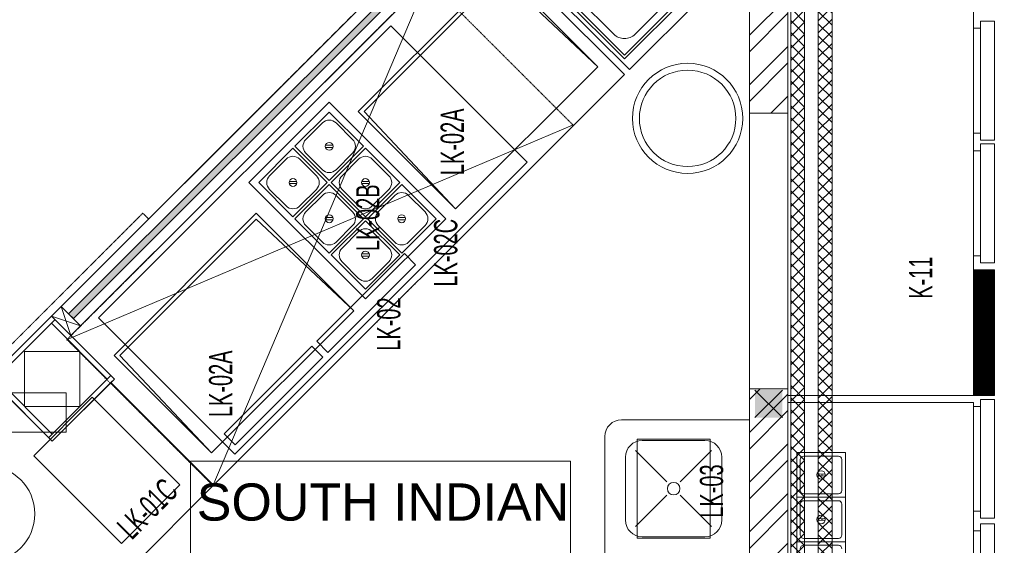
# Model space of a CAD drawing. Header units: millimetres. Extents: x -4747 to 55193, y -3459 to 48388.
# Tile 22 of 35: x 11802 to 15375, y 5326 to 7235. Entities that reach past the tile are written whole.
import ezdxf

# ---------------------------------------------------------------- set-up
doc = ezdxf.new("R2010")
doc.units = ezdxf.units.MM
doc.header["$MEASUREMENT"] = 0
for name, pattern in [('FP XREF (2)$0$$0$HIDDEN', [0.375, 0.25, -0.125]), ('FP XREF (2)$0$( Hidden )', [0.375, 0.25, -0.125]), ('FP XREF (2)$0$HIDDEN', [0.375, 0.25, -0.125])]:
    doc.linetypes.add(name, pattern=pattern)
doc.layers.get('0').update_dxf_attribs({"lineweight": 5})
for name, color, linetype, true_color in [('FP XREF (2)$0$A-140MM', 9, 'Continuous', 0x808080), ('FP XREF (2)$0$A-COLOUMN', 9, 'Continuous', 0x808080), ('FP XREF (2)$0$A-COUNTER', 9, 'Continuous', 0x808080), ('FP XREF (2)$0$A-Digital Display', 9, 'Continuous', 0x808080), ('FP XREF (2)$0$A-EQUIP', 9, 'Continuous', 0x808080), ('FP XREF (2)$0$A-Wall', 9, 'Continuous', 0x808080), ('FP XREF (2)$0$Equipment', 9, 'Continuous', 0x808080), ('FP XREF (2)$0$Exhaut Hoods', 9, 'Continuous', 0x808080), ('FP XREF (2)$0$SA-EQUIP', 9, 'Continuous', 0x808080), ('FP XREF (2)$0$Z-AT_Text', 9, 'Continuous', 0x808080)]:
    doc.layers.add(name, color=color, linetype=linetype, true_color=true_color)
for name, color, linetype, lineweight, true_color in [('FP XREF (2)$0$A-BULKHEAD', 9, 'Continuous', 5, 0x808080), ('FP XREF (2)$0$A-clmn', 9, 'Continuous', 0, 0x808080), ('FP XREF (2)$0$A-JOINERY', 9, 'Continuous', 30, 0x808080), ('FP XREF (2)$0$A-Wall & Column', 9, 'Continuous', 0, 0x808080), ('FP XREF (2)$0$EQUIP.', 9, 'Continuous', 0, 0x808080), ('FP XREF (2)$0$Equipment-N', 9, 'Continuous', 0, 0x808080), ('FP XREF (2)$0$HATCH', 9, 'Continuous', 0, 0x808080), ('M-MEP-ELCT-TRUNKING', 7, 'Continuous', 20, 0x960000)]:
    doc.layers.add(name, color=color, linetype=linetype, lineweight=lineweight, true_color=true_color)
doc.styles.add('FP XREF (2)$0$MtXpl_Arial_Narrow', font='arialn.ttf')
doc.styles.add('FP XREF (2)$0$SSP_Title', font='arial.ttf')

# ---------------------------------------------------------------- blocks, each defined once
blk = doc.blocks.new('FP XREF (2)')
at = {"lineweight": 0, "true_color": 0x808080}
h = blk.add_hatch(color=8, dxfattribs=at)
h.dxf.hatch_style = 1
h.paths.add_polyline_path([(14470, 9520), (14570, 9520), (14570, 9420), (14470, 9420)])
h.paths.add_polyline_path([(17250, 9520), (17350, 9520), (17350, 9420), (17250, 9420)])
h.paths.add_polyline_path([(14470, 7708), (14570, 7708), (14570, 7608), (14470, 7608)])
h.paths.add_polyline_path([(14470, 5890), (14570, 5890), (14570, 5790), (14470, 5790)])
h.paths.add_polyline_path([(14470, 4080), (14570, 4080), (14570, 3980), (14470, 3980)])
h.paths.add_polyline_path([(15202, 2270), (15302, 2270), (15302, 2170), (15202, 2170)])
h.paths.add_polyline_path([(17250, 2270), (17350, 2270), (17350, 2170), (17250, 2170)])
h.paths.add_polyline_path([(17250, 4080), (17350, 4080), (17350, 3980), (17250, 3980)])
h.paths.add_polyline_path([(17250, 5890), (17350, 5890), (17350, 5790), (17250, 5790)])
h.paths.add_polyline_path([(17250, 7708), (17350, 7708), (17350, 7608), (17250, 7608)])
at = {"layer": 'FP XREF (2)$0$HATCH', "lineweight": 0, "true_color": 0x808080}
h = blk.add_hatch(color=8, dxfattribs=at)
h.dxf.hatch_style = 1
h.paths.add_polyline_path([(14107.7, 8260.5), (14090, 8278.1), (11979, 6167.2), (11996.7, 6149.5)])
at = {"layer": 'FP XREF (2)$0$A-140MM', "color": 8, "linetype": 'Continuous', "lineweight": 0, "true_color": 0x808080}
for p, q in [((14450, 7178), (14590, 7318)), ((14450, 7117.9), (14590, 7257.9)), ((14450, 6997.7), (14590, 7137.7)), ((14450, 6937.6), (14590, 7077.6)), ((14527.6, 6895), (14590, 6957.4)), ((14587.7, 6895), (14590, 6897.3)), ((14450, 5855.7), (14489.3, 5895)), ((14450, 5735.5), (14590, 5875.5)), ((14450, 5675.4), (14590, 5815.4)), ((14450, 5555.2), (14590, 5695.2)), ((14450, 5495.1), (14590, 5635.1)), ((14450, 5374.9), (14590, 5514.9)), ((14450, 5314.8), (14590, 5454.8)), ((14450, 5194.6), (14590, 5334.6))]:
    blk.add_line(p, q, dxfattribs=at)
at = {"layer": 'FP XREF (2)$0$A-BULKHEAD', "color": 8, "linetype": 'FP XREF (2)$0$$0$HIDDEN', "lineweight": 0, "ltscale": 3, "true_color": 0x808080}
for p, q in [((11196.7, 5437.9), (14098.8, 8340)), ((14169.5, 8269.3), (11987.9, 6087.6))]:
    blk.add_line(p, q, dxfattribs=at)
at = {"layer": 'FP XREF (2)$0$A-clmn', "color": 8, "lineweight": 0, "true_color": 0x808080}
for p, q in [((14450, 3520), (14450, 9620)), ((14590, 3520), (14590, 9520)), ((14450, 6895), (14590, 6895)), ((12020, 6030), (11820, 6030)), ((11820, 6030), (11820, 5830)), ((12020, 5830), (12020, 6030)), ((14450, 5895), (14590, 5895)), ((11820, 5830), (12020, 5830))]:
    blk.add_line(p, q, dxfattribs=at)
at = {"layer": 'FP XREF (2)$0$A-COLOUMN', "color": 8, "lineweight": 0, "true_color": 0x808080}
for p, q in [((14570, 5890), (14470, 5790)), ((14470, 5890), (14570, 5790))]:
    blk.add_line(p, q, dxfattribs=at)
at = {"layer": 'FP XREF (2)$0$A-COUNTER', "color": 8, "lineweight": 0, "true_color": 0x808080}
for p, q in [((14098.8, 8340), (10770.1, 5011.3)), ((14169.5, 8269.3), (11987.9, 6087.6))]:
    blk.add_line(p, q, dxfattribs=at)
at = {"layer": 'FP XREF (2)$0$A-Digital Display', "color": 8, "linetype": 'FP XREF (2)$0$HIDDEN', "lineweight": 0, "ltscale": 3, "true_color": 0x808080}
for p, q in [((11718.4, 6002), (12248.7, 6532.3)), ((12269.9, 6511.1), (11739.6, 5980.8)), ((12248.7, 6532.3), (12269.9, 6511.1))]:
    blk.add_line(p, q, dxfattribs=at)
at = {"layer": 'FP XREF (2)$0$A-EQUIP', "color": 8, "lineweight": 0, "true_color": 0x808080}
for p, q in [((14590, 7670), (14590, 5870)), ((14590, 7670), (14590, 5870)), ((14590, 7670), (14590, 5870)), ((14590, 7670), (14590, 5870)), ((15263.7, 5870), (15263.7, 7670)), ((15263.7, 5870), (15263.7, 7670)), ((15263.7, 5870), (15263.7, 7670)), ((15263.7, 5870), (15263.7, 7670)), ((13484, 7583.7), (14014.3, 7053.4)), ((11987.9, 6087.6), (13466.3, 7566)), ((13466.3, 7566), (13996.6, 7035.7)), ((13546.6, 7417.7, 17), (13030.4, 6901.5, 17)), ((13546.6, 7396.5, 17), (13051.7, 6901.5, 17)), ((13900.2, 7064.1, 17), (13546.6, 7417.7, 17)), ((13900.2, 7064.1, 17), (13546.6, 7396.5, 17)), ((14014.3, 7053.4), (14279.5, 7318.6)), ((13148.5, 7212.9), (12087.8, 6152.2)), ((13643.5, 6717.9), (13148.5, 7212.9)), ((13384, 6548, 17), (13900.2, 7064.1, 17)), ((13384, 6548, 17), (13900.2, 7064.1, 17)), ((13996.6, 7035.7), (12505.5, 5544.5)), ((13030.4, 6901.5, 17), (13384, 6548, 17)), ((13051.7, 6901.5, 17), (13384, 6548, 17)), ((12582.8, 5657.2), (13643.5, 6717.9)), ((12660.7, 6531.8, 17), (12144.5, 6015.6, 17)), ((12660.7, 6510.6, 17), (12165.7, 6015.6, 17)), ((13014.3, 6178.2, 17), (12660.7, 6531.8, 17)), ((13014.3, 6178.2, 17), (12660.7, 6510.6, 17)), ((13198, 6385.6), (12879.8, 6067.4)), ((13238.4, 6345.1), (13198, 6385.6)), ((12920.2, 6026.9), (13238.4, 6345.1)), ((12087.8, 6152.2), (12582.8, 5657.2)), ((12498.1, 5662, 17), (13014.3, 6178.2, 17)), ((12498.1, 5662, 17), (13014.3, 6178.2, 17)), ((12145.5, 5930), (11987.9, 6087.6)), ((12862.1, 6049.7), (12543.9, 5731.5)), ((12902.5, 6009.3), (12862.1, 6049.7)), ((12879.8, 6067.4), (12920.2, 6026.9)), ((12144.5, 6015.6, 17), (12498.1, 5662, 17)), ((12165.7, 6015.6, 17), (12498.1, 5662, 17)), ((12584.3, 5691.1), (12902.5, 6009.3)), ((12132.7, 5917.3), (11920, 5704.5)), ((12132.7, 5917.3), (12145.5, 5930)), ((12505.5, 5544.5), (12132.7, 5917.3)), ((12505.5, 5544.5), (12132.7, 5917.3)), ((11699.9, 5880.2), (11970.2, 5880.2)), ((11920, 5704.5), (11762.4, 5862.1)), ((12065.5, 5863.8, -68), (11853.4, 5651.6, -68)), ((11970.2, 5880.2), (11970.2, 5737.5)), ((12383.7, 5545.6, -68), (12065.5, 5863.8, -68)), ((14590, 5870), (15263.7, 5870)), ((14590, 5870), (15263.7, 5870)), ((14590, 5870), (15263.7, 5870)), ((14590, 5870), (15263.7, 5870)), ((14590, 5845), (14590, 4480)), ((15263.7, 5845), (14590, 5845)), ((14590, 5845), (14590, 4480)), ((15263.7, 5845), (14590, 5845)), ((14590, 5845), (14590, 4480)), ((15263.7, 5845), (14590, 5845)), ((15263.7, 4480), (15263.7, 5845)), ((15263.7, 4480), (15263.7, 5845)), ((15263.7, 4480), (15263.7, 5845)), ((14450, 5782.1), (13986.2, 5782.1)), ((14450, 5282.1), (14450, 5782.1)), ((11970.2, 5737.5), (11699.9, 5737.5)), ((12543.9, 5731.5), (12584.3, 5691.1)), ((13925, 5720.9), (13925, 5282.1)), ((14307.5, 5712.1), (14042.5, 5712.1)), ((14042.5, 5712.1), (14042.5, 5352.1)), ((14288.8, 5707.1), (14061.2, 5707.1)), ((14307.5, 5352.1), (14307.5, 5712.1)), ((11853.4, 5651.6, -68), (12171.6, 5333.4, -68)), ((14000, 5645.9), (14000, 5418.3)), ((14150.8, 5556.4), (14037, 5670.2)), ((14199.2, 5556.4), (14313, 5670.2)), ((14350, 5418.3), (14350, 5645.9)), ((11441.9, 4481), (12505.5, 5544.5)), ((12171.6, 5333.4, -68), (12383.7, 5545.6, -68)), ((14150.8, 5507.9), (14037, 5394.1)), ((14199.2, 5507.9), (14313, 5394.1)), ((14042.5, 5352.1), (14307.5, 5352.1)), ((14061.2, 5357.1), (14288.8, 5357.1))]:
    blk.add_line(p, q, dxfattribs=at)
for centre, radius in [((14225.8, 6876.5), 200), ((14225.8, 6876.5), 175), ((11681.9, 5440.4), 175), ((14175, 5532.1), 22.8)]:
    blk.add_circle(centre, radius, dxfattribs=at)
for centre, start, end in [((13986.2, 5720.9), 90, 180), ((14061.2, 5645.9), 90, 180), ((14288.8, 5645.9), 360, 90), ((14061.2, 5418.3), 180, 270), ((14288.8, 5418.3), 270, 0)]:
    blk.add_arc(centre, 61.2, start, end, dxfattribs=at)
at = {"layer": 'FP XREF (2)$0$A-JOINERY', "color": 8, "lineweight": 0, "true_color": 0x808080}
for p, q in [((11979, 6167.2), (14090, 8278.1)), ((14107.7, 8260.5), (11996.7, 6149.5)), ((11996.7, 6149.5), (11979, 6167.2))]:
    blk.add_line(p, q, dxfattribs=at)
blk.add_arc((10980.5, 6918.8), 2836.7, 70.8616, 224.8988, dxfattribs=at)
at = {"layer": 'FP XREF (2)$0$A-Wall', "color": 8, "lineweight": 0, "true_color": 0x808080}
for p, q in [((11917.1, 6158.3), (11952.5, 6193.7)), ((11952.5, 6193.7), (12023.2, 6123)), ((11917.1, 6158.3), (11691.7, 5932.9)), ((11929.9, 6145.6), (11704.4, 5920.1)), ((12145.5, 5930), (11917.1, 6158.3)), ((11987.9, 6087.6), (11917.1, 6158.3)), ((12120, 5930), (11917.1, 6132.9)), ((12023.2, 6123), (11987.9, 6087.6)), ((11691.7, 5932.9), (11920, 5704.5)), ((11717.1, 5932.9), (11920, 5730)), ((11907.3, 5717.3), (12132.7, 5942.7)), ((11920, 5704.5), (12145.5, 5930))]:
    blk.add_line(p, q, dxfattribs=at)
at = {"layer": 'FP XREF (2)$0$A-Wall & Column', "color": 8, "lineweight": 0, "true_color": 0x808080}
for p, q in [((11952.5, 6193.7), (11987.9, 6087.6)), ((11917.1, 6158.3), (12023.2, 6123))]:
    blk.add_line(p, q, dxfattribs=at)
at = {"layer": 'FP XREF (2)$0$Equipment', "color": 8, "lineweight": 0, "ltscale": 50, "true_color": 0x808080}
for p, q in [((13607.7, 7481.2), (13996.6, 7092.3)), ((13621.9, 7481.2), (13996.6, 7106.4)), ((13697.8, 7442.1), (13957.5, 7182.3)), ((13996.6, 7106.4), (14226.4, 7336.2)), ((13996.6, 7092.3), (14240.6, 7336.2)), ((14035.7, 7182.3), (14150.5, 7297.1))]:
    blk.add_line(p, q, dxfattribs=at)
at = {"layer": 'FP XREF (2)$0$Equipment', "color": 8, "lineweight": 0, "true_color": 0x808080}
for p, q in [((12925.2, 6934.8, 17), (12633.8, 6643.5, 17)), ((13348, 6512, 17), (12925.2, 6934.8, 17)), ((12925.2, 6899.5, 17), (12800.7, 6775, 17)), ((13049.6, 6775, 17), (12925.2, 6899.5, 17)), ((12900.3, 6859.9, 17), (12840.3, 6799.9, 17)), ((13010, 6799.9, 17), (12950, 6859.9, 17)), ((12793.7, 6768, 17), (12669.2, 6643.5, 17)), ((12918.1, 6643.5, 17), (12793.7, 6768, 17)), ((12800.7, 6775, 17), (12925.2, 6650.6, 17)), ((12911.5, 6779, 17), (12938.8, 6779, 17)), ((12911.5, 6771, 17), (12938.8, 6771, 17)), ((12925.2, 6650.6, 17), (13049.6, 6775, 17)), ((13056.7, 6768, 17), (12932.2, 6643.5, 17)), ((13181.1, 6643.5, 17), (13056.7, 6768, 17)), ((12768.8, 6728.4, 17), (12708.8, 6668.4, 17)), ((12878.5, 6668.4, 17), (12818.5, 6728.4, 17)), ((12840.3, 6750.2, 17), (12900.3, 6690.2, 17)), ((12950, 6690.2, 17), (13010, 6750.2, 17)), ((13031.8, 6728.4, 17), (12971.8, 6668.4, 17)), ((13141.6, 6668.4, 17), (13081.6, 6728.4, 17)), ((12780, 6647.5, 17), (12807.3, 6647.5, 17)), ((13043, 6647.5, 17), (13070.4, 6647.5, 17)), ((12633.8, 6643.5, 17), (13056.7, 6220.7, 17)), ((12669.2, 6643.5, 17), (12793.7, 6519.1, 17)), ((12708.8, 6618.6, 17), (12768.8, 6558.7, 17)), ((12780, 6639.5, 17), (12807.3, 6639.5, 17)), ((12793.7, 6519.1, 17), (12918.1, 6643.5, 17)), ((12925.2, 6636.4, 17), (12800.7, 6512, 17)), ((12818.5, 6558.7, 17), (12878.5, 6618.6, 17)), ((13049.6, 6512, 17), (12925.2, 6636.4, 17)), ((12932.2, 6643.5, 17), (13056.7, 6519.1, 17)), ((12971.8, 6618.6, 17), (13031.8, 6558.7, 17)), ((13043, 6639.5, 17), (13070.4, 6639.5, 17)), ((13056.7, 6519.1, 17), (13181.1, 6643.5, 17)), ((13188.2, 6636.4, 17), (13063.8, 6512, 17)), ((13081.6, 6558.7, 17), (13141.6, 6618.6, 17)), ((13312.7, 6512, 17), (13188.2, 6636.4, 17)), ((12900.3, 6596.8, 17), (12840.3, 6536.9, 17)), ((13010, 6536.9, 17), (12950, 6596.8, 17)), ((13163.4, 6596.8, 17), (13103.4, 6536.9, 17)), ((13273.1, 6536.9, 17), (13213.1, 6596.8, 17)), ((12800.7, 6512, 17), (12925.2, 6387.5, 17)), ((12911.5, 6516, 17), (12938.8, 6516, 17)), ((12911.5, 6508, 17), (12938.8, 6508, 17)), ((12925.2, 6387.5, 17), (13049.6, 6512, 17)), ((13056.7, 6504.9, 17), (12932.2, 6380.5, 17)), ((13056.7, 6220.7, 17), (13348, 6512, 17)), ((13181.1, 6380.5, 17), (13056.7, 6504.9, 17)), ((13063.8, 6512, 17), (13188.2, 6387.5, 17)), ((13174.6, 6516, 17), (13201.9, 6516, 17)), ((13174.6, 6508, 17), (13201.9, 6508, 17)), ((13188.2, 6387.5, 17), (13312.7, 6512, 17)), ((12840.3, 6487.1, 17), (12900.3, 6427.1, 17)), ((12950, 6427.1, 17), (13010, 6487.1, 17)), ((13103.4, 6487.1, 17), (13163.4, 6427.1, 17)), ((13213.1, 6427.1, 17), (13273.1, 6487.1, 17)), ((13031.8, 6465.3, 17), (12971.8, 6405.3, 17)), ((13141.6, 6405.3, 17), (13081.6, 6465.3, 17)), ((12932.2, 6380.5, 17), (13056.7, 6256, 17)), ((13043, 6384.5, 17), (13070.4, 6384.5, 17)), ((13043, 6376.5, 17), (13070.4, 6376.5, 17)), ((13056.7, 6256, 17), (13181.1, 6380.5, 17)), ((12971.8, 6355.6, 17), (13031.8, 6295.6, 17)), ((13081.6, 6295.6, 17), (13141.6, 6355.6, 17))]:
    blk.add_line(p, q, dxfattribs=at)
for centre in [(12925.2, 6775, 17), (12793.7, 6643.5, 17), (13056.7, 6643.5, 17), (12925.2, 6512, 17), (13188.2, 6512, 17), (13056.7, 6380.5, 17)]:
    blk.add_circle(centre, 14.2, dxfattribs=at)
at = {"layer": 'FP XREF (2)$0$Equipment', "color": 8, "lineweight": 0, "ltscale": 50, "true_color": 0x808080}
blk.add_arc((13996.6, 7221.4), 55.3, 225, 315, dxfattribs=at)
at = {"layer": 'FP XREF (2)$0$Equipment', "color": 8, "lineweight": 0, "true_color": 0x808080}
for centre, start, end in [((12925.2, 6835, 17), 45, 135), ((12865.2, 6775, 17), 135, 225), ((12985.2, 6775, 17), 315, 45), ((12793.7, 6703.5, 17), 45, 135), ((13056.7, 6703.5, 17), 45, 135), ((12925.2, 6715, 17), 225, 315), ((12733.7, 6643.5, 17), 135, 225), ((12853.6, 6643.5, 17), 315, 45), ((12996.7, 6643.5, 17), 135, 225), ((13116.7, 6643.5, 17), 315, 45), ((12925.2, 6572, 17), 45, 135), ((13188.2, 6572, 17), 45, 135), ((12793.7, 6583.5, 17), 225, 315), ((13056.7, 6583.5, 17), 225, 315), ((12865.2, 6512, 17), 135, 225), ((12985.2, 6512, 17), 315, 45), ((13128.2, 6512, 17), 135, 225), ((13248.2, 6512, 17), 315, 45), ((13056.7, 6440.5, 17), 45, 135), ((12925.2, 6452, 17), 225, 315), ((12996.7, 6380.5, 17), 135, 225), ((13116.7, 6380.5, 17), 315, 45), ((13188.2, 6452, 17), 225, 315), ((13056.7, 6320.5, 17), 225, 315)]:
    blk.add_arc(centre, 35.2, start, end, dxfattribs=at)
at = {"layer": 'FP XREF (2)$0$Equipment-N', "color": 8, "lineweight": 0, "true_color": 0x808080}
for p, q in [((15339.9, 7229.2), (15289.1, 7229.2)), ((15289.1, 7229.2), (15289.1, 6797.5)), ((15339.9, 7229.2), (15289.1, 7229.2)), ((15289.1, 7229.2), (15289.1, 6797.5)), ((15339.9, 6797.5), (15339.9, 7229.2)), ((15339.9, 6797.5), (15339.9, 7229.2)), ((15263.7, 6822.9), (15263.7, 7203.8)), ((15263.7, 7203.8), (15289.1, 7203.8)), ((15263.7, 6822.9), (15263.7, 7203.8)), ((15263.7, 7203.8), (15289.1, 7203.8)), ((15289.1, 6822.9), (15263.7, 6822.9)), ((15289.1, 6822.9), (15263.7, 6822.9)), ((15289.1, 6797.5), (15339.9, 6797.5)), ((15289.1, 6797.5), (15339.9, 6797.5)), ((15263.7, 6377.5), (15263.7, 6758.4)), ((15263.7, 6758.4), (15289.1, 6758.4)), ((15263.7, 6377.5), (15263.7, 6758.4)), ((15263.7, 6758.4), (15289.1, 6758.4)), ((15339.9, 6783.8), (15289.1, 6783.8)), ((15289.1, 6783.8), (15289.1, 6352.1)), ((15339.9, 6783.8), (15289.1, 6783.8)), ((15289.1, 6783.8), (15289.1, 6352.1)), ((15339.9, 6352.1), (15339.9, 6783.8)), ((15339.9, 6352.1), (15339.9, 6783.8)), ((15289.1, 6377.5), (15263.7, 6377.5)), ((15289.1, 6377.5), (15263.7, 6377.5)), ((15339.9, 6327.1), (15263.7, 6327.1)), ((15263.7, 6327.1), (15263.7, 5870)), ((15289.1, 6352.1), (15339.9, 6352.1)), ((15289.1, 6352.1), (15339.9, 6352.1)), ((15339.9, 5870), (15339.9, 6327.1)), ((15263.7, 5870), (15339.9, 5870)), ((15263.7, 5450), (15263.7, 5830.9)), ((15263.7, 5830.9), (15289.1, 5830.9)), ((15263.7, 5450), (15263.7, 5830.9)), ((15263.7, 5830.9), (15289.1, 5830.9)), ((15339.9, 5856.3), (15289.1, 5856.3)), ((15289.1, 5856.3), (15289.1, 5424.6)), ((15339.9, 5856.3), (15289.1, 5856.3)), ((15289.1, 5856.3), (15289.1, 5424.6)), ((15339.9, 5424.6), (15339.9, 5856.3)), ((15339.9, 5424.6), (15339.9, 5856.3)), ((15289.1, 5450), (15263.7, 5450)), ((15289.1, 5450), (15263.7, 5450)), ((15289.1, 5424.6), (15339.9, 5424.6)), ((15289.1, 5424.6), (15339.9, 5424.6)), ((15339.9, 5404.2), (15289.1, 5404.2)), ((15289.1, 5404.2), (15289.1, 4972.5)), ((15339.9, 5404.2), (15289.1, 5404.2)), ((15289.1, 5404.2), (15289.1, 4972.5)), ((15339.9, 4972.5), (15339.9, 5404.2)), ((15339.9, 4972.5), (15339.9, 5404.2)), ((15263.7, 4997.9), (15263.7, 5378.8)), ((15263.7, 5378.8), (15289.1, 5378.8)), ((15263.7, 4997.9), (15263.7, 5378.8)), ((15263.7, 5378.8), (15289.1, 5378.8))]:
    blk.add_line(p, q, dxfattribs=at)
at = {"layer": 'FP XREF (2)$0$Equipment-N', "color": 8, "linetype": 'Continuous', "lineweight": 0, "true_color": 0x808080}
for p, q in [((15263.7, 6326.8), (15264, 6327.1)), ((15263.7, 6325.1), (15265.7, 6327.1)), ((15263.7, 6323.3), (15267.5, 6327.1)), ((15263.7, 6321.5), (15269.3, 6327.1)), ((15263.7, 6319.8), (15271.1, 6327.1)), ((15263.7, 6318), (15272.8, 6327.1)), ((15263.7, 6316.2), (15274.6, 6327.1)), ((15263.7, 6314.5), (15276.4, 6327.1)), ((15263.7, 6312.7), (15278.1, 6327.1)), ((15263.7, 6310.9), (15279.9, 6327.1)), ((15263.7, 6309.2), (15281.7, 6327.1)), ((15263.7, 6307.4), (15283.4, 6327.1)), ((15263.7, 6305.6), (15285.2, 6327.1)), ((15263.7, 6303.9), (15287, 6327.1)), ((15263.7, 6302.1), (15288.7, 6327.1)), ((15263.7, 6300.3), (15290.5, 6327.1)), ((15263.7, 6298.6), (15292.3, 6327.1)), ((15263.7, 6296.8), (15294, 6327.1)), ((15263.7, 6295), (15295.8, 6327.1)), ((15263.7, 6293.2), (15297.6, 6327.1)), ((15263.7, 6291.5), (15299.3, 6327.1)), ((15263.7, 6289.7), (15301.1, 6327.1)), ((15263.7, 6287.9), (15302.9, 6327.1)), ((15263.7, 6286.2), (15304.6, 6327.1)), ((15263.7, 6284.4), (15306.4, 6327.1)), ((15263.7, 6282.6), (15308.2, 6327.1)), ((15263.7, 6280.9), (15309.9, 6327.1)), ((15263.7, 6279.1), (15311.7, 6327.1)), ((15263.7, 6277.3), (15313.5, 6327.1)), ((15263.7, 6275.6), (15315.2, 6327.1)), ((15263.7, 6273.8), (15317, 6327.1)), ((15263.7, 6272), (15318.8, 6327.1)), ((15263.7, 6270.3), (15320.5, 6327.1)), ((15263.7, 6268.5), (15322.3, 6327.1)), ((15263.7, 6266.7), (15324.1, 6327.1)), ((15263.7, 6265), (15325.9, 6327.1)), ((15263.7, 6263.2), (15327.6, 6327.1)), ((15263.7, 6261.4), (15329.4, 6327.1)), ((15263.7, 6259.7), (15331.2, 6327.1)), ((15263.7, 6257.9), (15332.9, 6327.1)), ((15263.7, 6256.1), (15334.7, 6327.1)), ((15263.7, 6254.4), (15336.5, 6327.1)), ((15263.7, 6252.6), (15338.2, 6327.1)), ((15263.7, 6250.8), (15339.9, 6327)), ((15263.7, 6249.1), (15339.9, 6325.2)), ((15263.7, 6247.3), (15339.9, 6323.5)), ((15263.7, 6245.5), (15339.9, 6321.7)), ((15263.7, 6243.8), (15339.9, 6319.9)), ((15263.7, 6242), (15339.9, 6318.2)), ((15263.7, 6240.2), (15339.9, 6316.4)), ((15263.7, 6238.4), (15339.9, 6314.6)), ((15263.7, 6236.7), (15339.9, 6312.9)), ((15263.7, 6234.9), (15339.9, 6311.1)), ((15263.7, 6233.1), (15339.9, 6309.3)), ((15263.7, 6231.4), (15339.9, 6307.6)), ((15263.7, 6229.6), (15339.9, 6305.8)), ((15263.7, 6227.8), (15339.9, 6304)), ((15263.7, 6226.1), (15339.9, 6302.3)), ((15263.7, 6224.3), (15339.9, 6300.5)), ((15263.7, 6222.5), (15339.9, 6298.7)), ((15263.7, 6220.8), (15339.9, 6297)), ((15263.7, 6219), (15339.9, 6295.2)), ((15263.7, 6217.2), (15339.9, 6293.4)), ((15263.7, 6215.5), (15339.9, 6291.7)), ((15263.7, 6213.7), (15339.9, 6289.9)), ((15263.7, 6211.9), (15339.9, 6288.1)), ((15263.7, 6210.2), (15339.9, 6286.3)), ((15263.7, 6208.4), (15339.9, 6284.6)), ((15263.7, 6206.6), (15339.9, 6282.8)), ((15263.7, 6204.9), (15339.9, 6281)), ((15263.7, 6203.1), (15339.9, 6279.3)), ((15263.7, 6201.3), (15339.9, 6277.5)), ((15263.7, 6199.6), (15339.9, 6275.7)), ((15263.7, 6197.8), (15339.9, 6274)), ((15263.7, 6196), (15339.9, 6272.2)), ((15263.7, 6194.3), (15339.9, 6270.4)), ((15263.7, 6192.5), (15339.9, 6268.7)), ((15263.7, 6190.7), (15339.9, 6266.9)), ((15263.7, 6189), (15339.9, 6265.1)), ((15263.7, 6187.2), (15339.9, 6263.4)), ((15263.7, 6185.4), (15339.9, 6261.6)), ((15263.7, 6183.6), (15339.9, 6259.8)), ((15263.7, 6181.9), (15339.9, 6258.1)), ((15263.7, 6180.1), (15339.9, 6256.3)), ((15263.7, 6178.3), (15339.9, 6254.5)), ((15263.7, 6176.6), (15339.9, 6252.8)), ((15263.7, 6174.8), (15339.9, 6251)), ((15263.7, 6173), (15339.9, 6249.2)), ((15263.7, 6171.3), (15339.9, 6247.5)), ((15263.7, 6169.5), (15339.9, 6245.7)), ((15263.7, 6167.7), (15339.9, 6243.9)), ((15263.7, 6166), (15339.9, 6242.2)), ((15263.7, 6164.2), (15339.9, 6240.4)), ((15263.7, 6162.4), (15339.9, 6238.6)), ((15263.7, 6160.7), (15339.9, 6236.8)), ((15263.7, 6158.9), (15339.9, 6235.1)), ((15263.7, 6157.1), (15339.9, 6233.3)), ((15263.7, 6155.4), (15339.9, 6231.5)), ((15263.7, 6153.6), (15339.9, 6229.8)), ((15263.7, 6151.8), (15339.9, 6228)), ((15263.7, 6150.1), (15339.9, 6226.2)), ((15263.7, 6148.3), (15339.9, 6224.5)), ((15263.7, 6146.5), (15339.9, 6222.7)), ((15263.7, 6144.8), (15339.9, 6220.9)), ((15263.7, 6143), (15339.9, 6219.2)), ((15263.7, 6141.2), (15339.9, 6217.4)), ((15263.7, 6139.5), (15339.9, 6215.6)), ((15263.7, 6137.7), (15339.9, 6213.9)), ((15263.7, 6135.9), (15339.9, 6212.1)), ((15263.7, 6134.1), (15339.9, 6210.3)), ((15263.7, 6132.4), (15339.9, 6208.6)), ((15263.7, 6130.6), (15339.9, 6206.8)), ((15263.7, 6128.8), (15339.9, 6205)), ((15263.7, 6127.1), (15339.9, 6203.3)), ((15263.7, 6125.3), (15339.9, 6201.5)), ((15263.7, 6123.5), (15339.9, 6199.7)), ((15263.7, 6121.8), (15339.9, 6198)), ((15263.7, 6120), (15339.9, 6196.2)), ((15263.7, 6118.2), (15339.9, 6194.4)), ((15263.7, 6116.5), (15339.9, 6192.7)), ((15263.7, 6114.7), (15339.9, 6190.9)), ((15263.7, 6112.9), (15339.9, 6189.1)), ((15263.7, 6111.2), (15339.9, 6187.4)), ((15263.7, 6109.4), (15339.9, 6185.6)), ((15263.7, 6107.6), (15339.9, 6183.8)), ((15263.7, 6105.9), (15339.9, 6182)), ((15263.7, 6104.1), (15339.9, 6180.3)), ((15263.7, 6102.3), (15339.9, 6178.5)), ((15263.7, 6100.6), (15339.9, 6176.7)), ((15263.7, 6098.8), (15339.9, 6175)), ((15263.7, 6097), (15339.9, 6173.2)), ((15263.7, 6095.3), (15339.9, 6171.4)), ((15263.7, 6093.5), (15339.9, 6169.7)), ((15263.7, 6091.7), (15339.9, 6167.9)), ((15263.7, 6090), (15339.9, 6166.1)), ((15263.7, 6088.2), (15339.9, 6164.4)), ((15263.7, 6086.4), (15339.9, 6162.6)), ((15263.7, 6084.7), (15339.9, 6160.8)), ((15263.7, 6082.9), (15339.9, 6159.1)), ((15263.7, 6081.1), (15339.9, 6157.3)), ((15263.7, 6079.3), (15339.9, 6155.5)), ((15263.7, 6077.6), (15339.9, 6153.8)), ((15263.7, 6075.8), (15339.9, 6152)), ((15263.7, 6074), (15339.9, 6150.2)), ((15263.7, 6072.3), (15339.9, 6148.5)), ((15263.7, 6070.5), (15339.9, 6146.7)), ((15263.7, 6068.7), (15339.9, 6144.9)), ((15263.7, 6067), (15339.9, 6143.2)), ((15263.7, 6065.2), (15339.9, 6141.4)), ((15263.7, 6063.4), (15339.9, 6139.6)), ((15263.7, 6061.7), (15339.9, 6137.9)), ((15263.7, 6059.9), (15339.9, 6136.1)), ((15263.7, 6058.1), (15339.9, 6134.3)), ((15263.7, 6056.4), (15339.9, 6132.6)), ((15263.7, 6054.6), (15339.9, 6130.8)), ((15263.7, 6052.8), (15339.9, 6129)), ((15263.7, 6051.1), (15339.9, 6127.2)), ((15263.7, 6049.3), (15339.9, 6125.5)), ((15263.7, 6047.5), (15339.9, 6123.7)), ((15263.7, 6045.8), (15339.9, 6121.9)), ((15263.7, 6044), (15339.9, 6120.2)), ((15263.7, 6042.2), (15339.9, 6118.4)), ((15263.7, 6040.5), (15339.9, 6116.6)), ((15263.7, 6038.7), (15339.9, 6114.9)), ((15263.7, 6036.9), (15339.9, 6113.1)), ((15263.7, 6035.2), (15339.9, 6111.3)), ((15263.7, 6033.4), (15339.9, 6109.6)), ((15263.7, 6031.6), (15339.9, 6107.8)), ((15263.7, 6029.9), (15339.9, 6106)), ((15263.7, 6028.1), (15339.9, 6104.3)), ((15263.7, 6026.3), (15339.9, 6102.5)), ((15263.7, 6024.5), (15339.9, 6100.7)), ((15263.7, 6022.8), (15339.9, 6099)), ((15263.7, 6021), (15339.9, 6097.2)), ((15263.7, 6019.2), (15339.9, 6095.4)), ((15263.7, 6017.5), (15339.9, 6093.7)), ((15263.7, 6015.7), (15339.9, 6091.9)), ((15263.7, 6013.9), (15339.9, 6090.1)), ((15263.7, 6012.2), (15339.9, 6088.4)), ((15263.7, 6010.4), (15339.9, 6086.6)), ((15263.7, 6008.6), (15339.9, 6084.8)), ((15263.7, 6006.9), (15339.9, 6083.1)), ((15263.7, 6005.1), (15339.9, 6081.3)), ((15263.7, 6003.3), (15339.9, 6079.5)), ((15263.7, 6001.6), (15339.9, 6077.8)), ((15263.7, 5999.8), (15339.9, 6076)), ((15263.7, 5998), (15339.9, 6074.2)), ((15263.7, 5996.3), (15339.9, 6072.4)), ((15263.7, 5994.5), (15339.9, 6070.7)), ((15263.7, 5992.7), (15339.9, 6068.9)), ((15263.7, 5991), (15339.9, 6067.1)), ((15263.7, 5989.2), (15339.9, 6065.4)), ((15263.7, 5987.4), (15339.9, 6063.6)), ((15263.7, 5985.7), (15339.9, 6061.8)), ((15263.7, 5983.9), (15339.9, 6060.1)), ((15263.7, 5982.1), (15339.9, 6058.3)), ((15263.7, 5980.4), (15339.9, 6056.5)), ((15263.7, 5978.6), (15339.9, 6054.8)), ((15263.7, 5976.8), (15339.9, 6053)), ((15263.7, 5975.1), (15339.9, 6051.2)), ((15263.7, 5973.3), (15339.9, 6049.5)), ((15263.7, 5971.5), (15339.9, 6047.7)), ((15263.7, 5969.7), (15339.9, 6045.9)), ((15263.7, 5968), (15339.9, 6044.2)), ((15263.7, 5966.2), (15339.9, 6042.4)), ((15263.7, 5964.4), (15339.9, 6040.6)), ((15263.7, 5962.7), (15339.9, 6038.9)), ((15263.7, 5960.9), (15339.9, 6037.1)), ((15263.7, 5959.1), (15339.9, 6035.3)), ((15263.7, 5957.4), (15339.9, 6033.6)), ((15263.7, 5955.6), (15339.9, 6031.8)), ((15263.7, 5953.8), (15339.9, 6030)), ((15263.7, 5952.1), (15339.9, 6028.3)), ((15263.7, 5950.3), (15339.9, 6026.5)), ((15263.7, 5948.5), (15339.9, 6024.7)), ((15263.7, 5946.8), (15339.9, 6022.9)), ((15263.7, 5945), (15339.9, 6021.2)), ((15263.7, 5943.2), (15339.9, 6019.4)), ((15263.7, 5941.5), (15339.9, 6017.6)), ((15263.7, 5939.7), (15339.9, 6015.9)), ((15263.7, 5937.9), (15339.9, 6014.1)), ((15263.7, 5936.2), (15339.9, 6012.3)), ((15263.7, 5934.4), (15339.9, 6010.6)), ((15263.7, 5932.6), (15339.9, 6008.8)), ((15263.7, 5930.9), (15339.9, 6007)), ((15263.7, 5929.1), (15339.9, 6005.3)), ((15263.7, 5927.3), (15339.9, 6003.5)), ((15263.7, 5925.6), (15339.9, 6001.7)), ((15263.7, 5923.8), (15339.9, 6000)), ((15263.7, 5922), (15339.9, 5998.2)), ((15263.7, 5920.3), (15339.9, 5996.4)), ((15263.7, 5918.5), (15339.9, 5994.7)), ((15263.7, 5916.7), (15339.9, 5992.9)), ((15263.7, 5914.9), (15339.9, 5991.1)), ((15263.7, 5913.2), (15339.9, 5989.4)), ((15263.7, 5911.4), (15339.9, 5987.6)), ((15263.7, 5909.6), (15339.9, 5985.8)), ((15263.7, 5907.9), (15339.9, 5984.1)), ((15263.7, 5906.1), (15339.9, 5982.3)), ((15263.7, 5904.3), (15339.9, 5980.5)), ((15263.7, 5902.6), (15339.9, 5978.8)), ((15263.7, 5900.8), (15339.9, 5977)), ((15263.7, 5899), (15339.9, 5975.2)), ((15263.7, 5897.3), (15339.9, 5973.5)), ((15263.7, 5895.5), (15339.9, 5971.7)), ((15263.7, 5893.7), (15339.9, 5969.9)), ((15263.7, 5892), (15339.9, 5968.1)), ((15263.7, 5890.2), (15339.9, 5966.4)), ((15263.7, 5888.4), (15339.9, 5964.6)), ((15263.7, 5886.7), (15339.9, 5962.8)), ((15263.7, 5884.9), (15339.9, 5961.1)), ((15263.7, 5883.1), (15339.9, 5959.3)), ((15263.7, 5881.4), (15339.9, 5957.5)), ((15263.7, 5879.6), (15339.9, 5955.8)), ((15263.7, 5877.8), (15339.9, 5954)), ((15263.7, 5876.1), (15339.9, 5952.2)), ((15263.7, 5874.3), (15339.9, 5950.5)), ((15263.7, 5872.5), (15339.9, 5948.7)), ((15263.7, 5870.8), (15339.9, 5946.9)), ((15264.7, 5870), (15339.9, 5945.2)), ((15266.5, 5870), (15339.9, 5943.4)), ((15268.3, 5870), (15339.9, 5941.6)), ((15270, 5870), (15339.9, 5939.9)), ((15271.8, 5870), (15339.9, 5938.1)), ((15273.6, 5870), (15339.9, 5936.3)), ((15275.3, 5870), (15339.9, 5934.6)), ((15277.1, 5870), (15339.9, 5932.8)), ((15278.9, 5870), (15339.9, 5931)), ((15280.6, 5870), (15339.9, 5929.3)), ((15282.4, 5870), (15339.9, 5927.5)), ((15284.2, 5870), (15339.9, 5925.7)), ((15285.9, 5870), (15339.9, 5924)), ((15287.7, 5870), (15339.9, 5922.2)), ((15289.5, 5870), (15339.9, 5920.4)), ((15291.2, 5870), (15339.9, 5918.7)), ((15293, 5870), (15339.9, 5916.9)), ((15294.8, 5870), (15339.9, 5915.1)), ((15296.6, 5870), (15339.9, 5913.3)), ((15298.3, 5870), (15339.9, 5911.6)), ((15300.1, 5870), (15339.9, 5909.8)), ((15301.9, 5870), (15339.9, 5908)), ((15303.6, 5870), (15339.9, 5906.3)), ((15305.4, 5870), (15339.9, 5904.5)), ((15307.2, 5870), (15339.9, 5902.7)), ((15308.9, 5870), (15339.9, 5901)), ((15310.7, 5870), (15339.9, 5899.2)), ((15312.5, 5870), (15339.9, 5897.4)), ((15314.2, 5870), (15339.9, 5895.7)), ((15316, 5870), (15339.9, 5893.9)), ((15317.8, 5870), (15339.9, 5892.1)), ((15319.5, 5870), (15339.9, 5890.4)), ((15321.3, 5870), (15339.9, 5888.6)), ((15323.1, 5870), (15339.9, 5886.8)), ((15324.8, 5870), (15339.9, 5885.1)), ((15326.6, 5870), (15339.9, 5883.3)), ((15328.4, 5870), (15339.9, 5881.5)), ((15330.1, 5870), (15339.9, 5879.8)), ((15331.9, 5870), (15339.9, 5878)), ((15333.7, 5870), (15339.9, 5876.2)), ((15335.4, 5870), (15339.9, 5874.5)), ((15337.2, 5870), (15339.9, 5872.7)), ((15339, 5870), (15339.9, 5870.9))]:
    blk.add_line(p, q, dxfattribs=at)
at = {"layer": 'FP XREF (2)$0$Exhaut Hoods', "color": 8, "linetype": 'FP XREF (2)$0$( Hidden )', "lineweight": 0, "ltscale": 10, "true_color": 0x808080}
for p, q in [((13281.3, 7381), (11973.1, 6072.9)), ((13811.6, 6850.7), (13281.3, 7381)), ((12503.4, 5542.6), (13811.6, 6850.7)), ((11973.1, 6072.9), (12503.4, 5542.6))]:
    blk.add_line(p, q, dxfattribs=at)
at = {"layer": 'FP XREF (2)$0$Exhaut Hoods', "color": 8, "lineweight": 0, "true_color": 0x808080}
for p, q in [((13282.6, 7379.6), (12503.4, 5542.6)), ((11972.1, 6071.9), (13808.3, 6852))]:
    blk.add_line(p, q, dxfattribs=at)
at = {"layer": 'FP XREF (2)$0$SA-EQUIP', "color": 8, "lineweight": 0, "ltscale": 10, "true_color": 0x808080}
for p, q in [((14622.1, 5662.8), (14798.1, 5662.8)), ((14622.1, 5500.8), (14622.1, 5662.8)), ((14647.1, 5650.3), (14773.1, 5650.3)), ((14798.1, 5662.8), (14798.1, 5500.8)), ((14634.6, 5525.8), (14634.6, 5637.8)), ((14785.6, 5637.8), (14785.6, 5525.8)), ((14773.1, 5513.3), (14647.1, 5513.3)), ((14622.1, 5500.8), (14798.1, 5500.8)), ((14622.1, 5338.8), (14622.1, 5500.8)), ((14798.1, 5500.8), (14622.1, 5500.8)), ((14634.6, 5363.8), (14634.6, 5475.8)), ((14647.1, 5488.3), (14773.1, 5488.3)), ((14785.6, 5475.8), (14785.6, 5363.8)), ((14798.1, 5500.8), (14798.1, 5338.8)), ((14798.1, 5338.8), (14622.1, 5338.8)), ((14622.1, 5338.8), (14798.1, 5338.8)), ((14622.1, 5176.8), (14622.1, 5338.8)), ((14773.1, 5351.3), (14647.1, 5351.3)), ((14647.1, 5326.3), (14773.1, 5326.3)), ((14798.1, 5338.8), (14798.1, 5176.8))]:
    blk.add_line(p, q, dxfattribs=at)
for centre in [(14710.1, 5581.8), (14710.1, 5419.8)]:
    blk.add_circle(centre, 15.4, dxfattribs=at)
for centre, radius, start, end in [((14647.1, 5637.8), 12.5, 90, 180), ((14773.1, 5637.8), 12.5, 0, 90), ((14713.5, 5634.6), 50.2, 249.4665, 283.1282), ((14713.5, 5529), 50.2, 76.8718, 110.5335), ((14647.1, 5525.8), 12.5, 180, 270), ((14773.1, 5525.8), 12.5, 270, 0), ((14647.1, 5475.8), 12.5, 90, 180), ((14773.1, 5475.8), 12.5, 0, 90), ((14713.5, 5472.6), 50.2, 249.4665, 283.1282), ((14713.5, 5367), 50.2, 76.8718, 110.5335), ((14647.1, 5363.8), 12.5, 180, 270), ((14773.1, 5363.8), 12.5, 270, 0), ((14647.1, 5313.8), 12.5, 90, 180), ((14773.1, 5313.8), 12.5, 0, 90)]:
    blk.add_arc(centre, radius, start, end, dxfattribs=at)
at = {"layer": 'FP XREF (2)$0$Z-AT_Text', "color": 8, "lineweight": 0, "true_color": 0x808080}
for p, q in [((12422, 5632.1), (13801.1, 5632.1)), ((12422, 5092.7), (12422, 5632.1)), ((13801.1, 5632.1), (13801.1, 5092.7))]:
    blk.add_line(p, q, dxfattribs=at)
at = {"layer": 'FP XREF (2)$0$EQUIP.', "color": 8, "lineweight": 0, "true_color": 0x808080, "style": 'FP XREF (2)$0$MtXpl_Arial_Narrow', "width": 0.75}
for s, rotation, p in [('LK-02A', 90, (13413.9, 6670.3)), ('LK-02B', 90, (13107.5, 6394.7, 17)), ('LK-02C', 90, (13390, 6265.6, 17)), ('K-11', 90, (15113.5, 6221.6)), ('LK-02', 90, (13183.5, 6032.7)), ('LK-02A', 90, (12573.5, 5791.8)), ('LK-03', 90, (14354.7, 5426.4)), ('LK-01C', 45, (12208.3, 5342.8))]:
    blk.add_text(s, height=84.44, rotation=rotation, dxfattribs=at).set_placement(p)
at = {"layer": 'FP XREF (2)$0$Z-AT_Text', "color": 8, "lineweight": 0, "true_color": 0x808080, "style": 'FP XREF (2)$0$SSP_Title'}
blk.add_text('SOUTH INDIAN', height=135, dxfattribs=at).set_placement((12444.5, 5416))

msp = doc.modelspace()

# ---------------------------------------------------------------- hatches: boundary and pattern name
at = {"layer": 'M-MEP-ELCT-TRUNKING', "lineweight": 0}
h = msp.add_hatch(dxfattribs=at)
h.set_pattern_fill('ANSI37', color=256, scale=250)
h.paths.add_polyline_path([(12357, 900), (8190, 900), (8190, 329.2), (8140, 329.2), (8140, 950), (12407, 950), (12407, 2618), (14700, 2618), (14700, 9470), (14750, 9470), (14750, 2568), (12457, 2568), (12457, 329.2), (12357, 329.2)])
h.paths.add_polyline_path([(937.5, 300), (3890, 300), (3890, 950), (8090, 950), (8090, 329.2), (8040, 329.2), (8040, 900), (3940, 900), (3940, 250), (937.5, 250)])
h.paths.add_polyline_path([(400, 4820), (400, 10335.8), (450, 10335.8), (450, 4840.7), (450, 4540.7), (450, 2949.3), (450, 2649.3), (450, 300), (837.5, 300), (837.5, 250), (400, 250), (400, 2670), (400, 2970), (400, 4520)])
at = {"layer": 'M-MEP-ELCT-TRUNKING', "lineweight": 0, "true_color": 0x0000ff}
h = msp.add_hatch(dxfattribs=at)
h.set_pattern_fill('ANSI37', color=5, scale=250)
h.paths.add_polyline_path([(12307, 1338.3), (12357, 1338.3), (12357, 1000), (3840, 1000), (3840, 350), (500, 350), (500, 2628.6), (500, 2928.6), (500, 4561.4), (500, 4861.4), (500, 10335.8), (550, 10335.8), (550, 4882.1), (550, 4582.1), (550, 2907.9), (550, 2607.9), (550, 400), (3790, 400), (3790, 1050), (12307, 1050)])
h.paths.add_polyline_path([(12307, 1438.3), (12307, 2718), (14600, 2718), (14600, 9470), (14650, 9470), (14650, 2668), (12357, 2668), (12357, 1438.3)])

# ---------------------------------------------------------------- linework, layer by layer
at = {"layer": 'M-MEP-ELCT-TRUNKING'}
msp.add_lwpolyline([(12357, 900), (8190, 900), (8190, 329.2), (8140, 329.2), (8140, 950), (12407, 950), (12407, 2618), (14700, 2618), (14700, 9470), (14750, 9470), (14750, 2568), (12457, 2568), (12457, 329.2), (12357, 329.2), (12357, 900)], dxfattribs=at)
at = {"layer": 'M-MEP-ELCT-TRUNKING', "color": 5, "true_color": 0x0000ff}
msp.add_lwpolyline([(12307, 1438.3), (12307, 2718), (14600, 2718), (14600, 9470), (14650, 9470), (14650, 2668), (12357, 2668), (12357, 1438.3)], close=True, dxfattribs=at)

# ---------------------------------------------------------------- block references
msp.add_blockref('FP XREF (2)', (0, 0))

doc.saveas('drawing.dxf')
